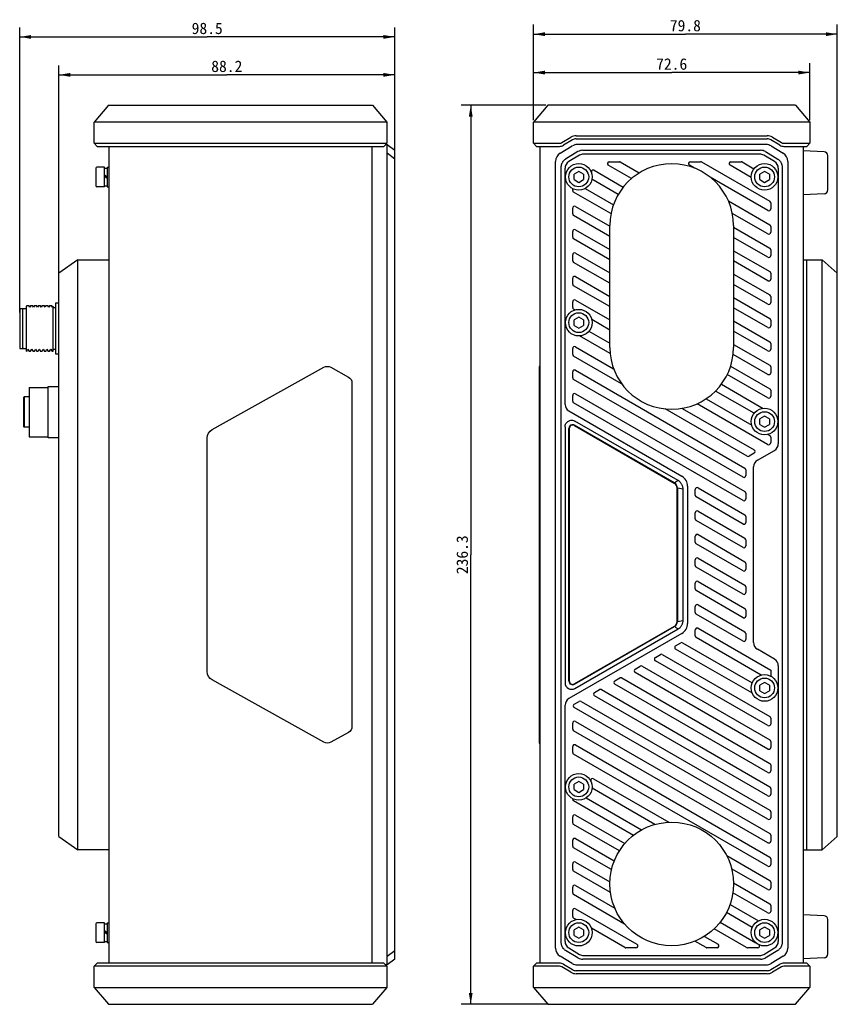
# Model space of a CAD drawing. Header units: millimetres. Extents: x 54 to 536, y 82 to 375.
# Tile 1 of 3: x 54 to 268, y 116 to 375. Entities that reach past the tile are written whole.
import ezdxf
from ezdxf.enums import TextEntityAlignment as Align

# ---------------------------------------------------------------- set-up
doc = ezdxf.new("R2010")
doc.units = ezdxf.units.MM
doc.header["$LTSCALE"] = 32.67
doc.layers.get('0').update_dxf_attribs({"linetype": 'CONTINUOUS'})
for name, color, linetype in [('00_COMPONENTS_1', 7, 'CONTINUOUS'), ('00_COMPONENTS_3', 7, 'CONTINUOUS'), ('20_ALL_FEATURES', 7, 'CONTINUOUS'), ('51__DRAFT_DIMS', 7, 'CONTINUOUS')]:
    doc.layers.add(name, color=color, linetype=linetype)
doc.styles.get("Standard").update_dxf_attribs({"font": 'simfang.ttf'})
doc.dimstyles.new('DIMSTYLE_1', dxfattribs={"dimtxt": 3, "dimasz": 3, "dimexe": 2.5, "dimexo": 0.5, "dimgap": 0.75, "dimtad": 1, "dimdsep": 46, "dimtxsty": 'STANDARD', "dimblk": '_FILLED', "dimblk1": '_FILLED', "dimblk2": '_FILLED', "dimcen": 0.09, "dimclrt": 3, "dimazin": 2, "dimtp": 0.3, "dimtm": 0.3, "dimtfac": 1, "dimtofl": 0, "dimtmove": 0, "dimatfit": 3, "dimldrblk": '_FILLED', "dimfxl": 1, "dimtolj": 1, "dimarcsym": 0})
doc.dimstyles.new('DIMSTYLE_2', dxfattribs={"dimtxt": 3, "dimasz": 3, "dimexe": 2.5, "dimexo": 0.5, "dimgap": 0.75, "dimtad": 1, "dimdec": 1, "dimdsep": 46, "dimtxsty": 'STANDARD', "dimblk": '_FILLED', "dimblk1": '_FILLED', "dimblk2": '_FILLED', "dimcen": 0.09, "dimclrt": 3, "dimazin": 2, "dimtp": 0.5, "dimtm": 0.5, "dimtfac": 1, "dimtdec": 1, "dimtofl": 0, "dimtmove": 0, "dimatfit": 3, "dimldrblk": '_FILLED', "dimfxl": 1, "dimtolj": 1, "dimarcsym": 0})

# ---------------------------------------------------------------- blocks, each defined once
blk = doc.blocks.new('_FILLED')
at = {"color": 0, "linetype": 'ByBlock'}
blk.add_solid([(0, 0), (-1, 0.167), (-1, -0.167)], dxfattribs=at)
blk = doc.blocks.new('*D1')
at = {"layer": '51__DRAFT_DIMS', "color": 4}
for p, q in [((188.5, 348.1), (188.5, 363.13)), ((261.11, 348.1), (261.11, 363.13)), ((188.5, 360.63), (224.81, 360.63)), ((261.11, 360.63), (224.81, 360.63))]:
    blk.add_line(p, q, dxfattribs=at)
at = {"layer": '51__DRAFT_DIMS', "color": 4, "xscale": 3, "yscale": 3, "zscale": 3, "rotation": 180}
blk.add_blockref('_FILLED', (188.5, 360.63), dxfattribs=at)
at = {"layer": '51__DRAFT_DIMS', "color": 4, "xscale": 3, "yscale": 3, "zscale": 3}
blk.add_blockref('_FILLED', (261.11, 360.63), dxfattribs=at)
at = {"layer": '51__DRAFT_DIMS', "color": 3}
blk.add_text('72.6', height=3, dxfattribs=at).set_placement((224.81, 361.38), align=Align.CENTER)
blk = doc.blocks.new('*D2')
at = {"layer": '51__DRAFT_DIMS', "color": 4}
for p, q in [((188.5, 348.1), (188.5, 373.22)), ((268.31, 295.41), (268.31, 373.22)), ((188.5, 370.72), (228.41, 370.72)), ((268.31, 370.72), (228.41, 370.72))]:
    blk.add_line(p, q, dxfattribs=at)
at = {"layer": '51__DRAFT_DIMS', "color": 4, "xscale": 3, "yscale": 3, "zscale": 3, "rotation": 180}
blk.add_blockref('_FILLED', (188.5, 370.72), dxfattribs=at)
at = {"layer": '51__DRAFT_DIMS', "color": 4, "xscale": 3, "yscale": 3, "zscale": 3}
blk.add_blockref('_FILLED', (268.31, 370.72), dxfattribs=at)
at = {"layer": '51__DRAFT_DIMS', "color": 3}
blk.add_text('79.8', height=3, dxfattribs=at).set_placement((228.41, 371.47), align=Align.CENTER)
blk = doc.blocks.new('*D3')
at = {"layer": '51__DRAFT_DIMS', "color": 4}
for p, q in [((191.75, 352.04), (169.53, 352.04)), ((172.03, 352.04), (172.03, 233.91)), ((172.03, 115.77), (172.03, 233.91)), ((192.46, 115.77), (169.53, 115.77))]:
    blk.add_line(p, q, dxfattribs=at)
at = {"layer": '51__DRAFT_DIMS', "color": 4, "xscale": 3, "yscale": 3, "zscale": 3}
for p, rotation in [((172.03, 352.04), 90), ((172.03, 115.77), 270)]:
    blk.add_blockref('_FILLED', p, dxfattribs=dict(at, rotation=rotation))
at = {"layer": '51__DRAFT_DIMS', "color": 3}
blk.add_text('236.3', height=3, rotation=90, dxfattribs=at).set_placement((171.28, 233.91), align=Align.CENTER)
blk = doc.blocks.new('*D11')
at = {"layer": '51__DRAFT_DIMS', "color": 4}
for p, q in [((53.56, 297.62), (53.56, 372.5)), ((152.06, 336.35), (152.06, 372.5)), ((53.56, 370), (102.81, 370)), ((152.06, 370), (102.81, 370))]:
    blk.add_line(p, q, dxfattribs=at)
at = {"layer": '51__DRAFT_DIMS', "color": 4, "xscale": 3, "yscale": 3, "zscale": 3, "rotation": 180}
blk.add_blockref('_FILLED', (53.56, 370), dxfattribs=at)
at = {"layer": '51__DRAFT_DIMS', "color": 4, "xscale": 3, "yscale": 3, "zscale": 3}
blk.add_blockref('_FILLED', (152.06, 370), dxfattribs=at)
at = {"layer": '51__DRAFT_DIMS', "color": 3}
blk.add_text('98.5', height=3, dxfattribs=at).set_placement((102.81, 370.75), align=Align.CENTER)
blk = doc.blocks.new('*D13')
at = {"layer": '51__DRAFT_DIMS', "color": 4}
for p, q in [((63.86, 304.62), (63.86, 362.53)), ((152.06, 336.35), (152.06, 362.53)), ((63.86, 360.03), (107.96, 360.03)), ((152.06, 360.03), (107.96, 360.03))]:
    blk.add_line(p, q, dxfattribs=at)
at = {"layer": '51__DRAFT_DIMS', "color": 4, "xscale": 3, "yscale": 3, "zscale": 3, "rotation": 180}
blk.add_blockref('_FILLED', (63.86, 360.03), dxfattribs=at)
at = {"layer": '51__DRAFT_DIMS', "color": 4, "xscale": 3, "yscale": 3, "zscale": 3}
blk.add_blockref('_FILLED', (152.06, 360.03), dxfattribs=at)
at = {"layer": '51__DRAFT_DIMS', "color": 3}
blk.add_text('88.2', height=3, dxfattribs=at).set_placement((107.96, 360.78), align=Align.CENTER)

msp = doc.modelspace()

# ---------------------------------------------------------------- linework, layer by layer
at = {"layer": '00_COMPONENTS_1', "color": 7}
for p, q in [((68.864, 311.409), (63.864, 307.909)), ((68.864, 156.409), (68.864, 311.409)), ((68.864, 311.409), (77.064, 311.409)), ((259.308, 311.409), (264.308, 311.409)), ((260.308, 156.409), (260.308, 311.409)), ((264.308, 156.409), (264.308, 311.409)), ((268.308, 307.909), (264.308, 311.409)), ((63.864, 159.909), (63.864, 307.909)), ((77.064, 160.195), (77.064, 307.622)), ((268.308, 159.909), (268.308, 307.909)), ((63.864, 159.909), (68.864, 156.409)), ((264.308, 156.409), (268.308, 159.909)), ((77.064, 156.409), (68.864, 156.409)), ((259.308, 156.409), (264.308, 156.409))]:
    msp.add_line(p, q, dxfattribs=at)
at = {"layer": '00_COMPONENTS_3', "color": 7}
for p, q in [((76.897, 352.045), (73.151, 347.599)), ((76.897, 352.045), (146.23, 352.045)), ((146.23, 352.045), (149.976, 347.599)), ((192.251, 352.045), (188.504, 347.599)), ((257.361, 352.045), (192.251, 352.045)), ((257.361, 352.045), (261.108, 347.599)), ((73.151, 342.041), (73.151, 347.599)), ((149.976, 347.599), (73.151, 347.599)), ((149.976, 347.599), (149.976, 342.041)), ((188.504, 342.041), (188.504, 347.599)), ((261.108, 347.599), (188.504, 347.599)), ((261.108, 347.599), (261.108, 342.041)), ((73.951, 341.241), (73.151, 342.041)), ((73.151, 342.041), (149.976, 342.041)), ((149.976, 342.041), (149.176, 341.241)), ((189.304, 341.241), (188.504, 342.041)), ((188.504, 342.041), (195.363, 342.041)), ((195.98, 342.212), (198.316, 343.614)), ((198.727, 342.928), (196.392, 341.526)), ((199.756, 344.013), (249.86, 344.013)), ((199.756, 343.213), (249.86, 343.213)), ((253.225, 341.526), (250.889, 342.928)), ((251.301, 343.614), (253.636, 342.212)), ((254.254, 342.041), (261.108, 342.041)), ((261.108, 342.041), (260.308, 341.241)), ((73.951, 341.241), (149.176, 341.241)), ((189.304, 341.241), (195.363, 341.241)), ((254.254, 341.241), (260.308, 341.241)), ((73.151, 125.776), (73.951, 126.576)), ((149.976, 125.776), (73.151, 125.776)), ((73.151, 120.218), (73.151, 125.776)), ((149.176, 126.576), (73.951, 126.576)), ((149.176, 126.576), (149.976, 125.776)), ((149.976, 125.776), (149.976, 120.218)), ((188.509, 125.776), (189.309, 126.576)), ((195.363, 125.776), (188.509, 125.776)), ((188.509, 120.218), (188.509, 125.776)), ((195.363, 126.576), (189.309, 126.576)), ((198.316, 124.204), (195.98, 125.605)), ((196.392, 126.291), (198.727, 124.89)), ((249.86, 124.605), (199.756, 124.605)), ((250.889, 124.89), (253.225, 126.291)), ((253.636, 125.605), (251.301, 124.204)), ((260.312, 126.576), (254.254, 126.576)), ((261.112, 125.776), (254.254, 125.776)), ((260.312, 126.576), (261.112, 125.776)), ((261.112, 125.776), (261.112, 120.218)), ((249.86, 123.805), (199.756, 123.805)), ((73.151, 120.218), (149.976, 120.218)), ((73.151, 120.218), (76.897, 115.772)), ((149.976, 120.218), (146.23, 115.772)), ((188.509, 120.218), (261.112, 120.218)), ((188.509, 120.218), (192.255, 115.772)), ((257.365, 115.772), (261.112, 120.218)), ((76.897, 115.772), (146.23, 115.772)), ((192.255, 115.772), (257.365, 115.772))]:
    msp.add_line(p, q, dxfattribs=at)
for centre, radius, start, end in [((195.363, 343.241), 1.2, 270, 300.96372), ((199.756, 341.213), 2.8, 90, 120.96373), ((199.756, 341.213), 2, 90, 120.96373), ((249.86, 341.213), 2.8, 59.03628, 90), ((249.86, 341.213), 2, 59.03627, 90), ((254.254, 343.241), 1.2, 239.03628, 270), ((195.363, 343.241), 2, 270, 300.96373), ((254.254, 343.241), 2, 239.03627, 270), ((195.363, 124.576), 2, 59.03627, 90), ((195.363, 124.576), 1.2, 59.03628, 90), ((199.756, 126.605), 2.8, 239.03628, 270), ((199.756, 126.605), 2, 239.03627, 270), ((249.86, 126.605), 2, 270, 300.96373), ((249.86, 126.605), 2.8, 270, 300.96373), ((254.254, 124.576), 2, 90, 120.96373), ((254.254, 124.576), 1.2, 90, 120.96372)]:
    msp.add_arc(centre, radius, start, end, dxfattribs=at)
at = {"layer": '20_ALL_FEATURES', "color": 7}
for p, q in [((149.644, 341.709), (150.064, 341.709)), ((150.064, 126.109), (150.064, 341.709)), ((150.064, 341.709), (152.064, 340.209)), ((249.616, 341.709), (200.001, 341.709)), ((77.064, 126.576), (77.064, 341.241)), ((146.064, 341.241), (146.064, 126.576)), ((152.064, 337.874), (150.064, 339.437)), ((152.064, 127.609), (152.064, 340.209)), ((190.308, 126.576), (190.308, 341.241)), ((195.522, 339.437), (198.714, 341.352)), ((200.199, 339.852), (196.901, 337.874)), ((201.485, 340.209), (248.131, 340.209)), ((247.993, 339.209), (201.624, 339.209)), ((249.417, 339.852), (252.715, 337.874)), ((250.902, 341.352), (254.094, 339.437)), ((259.308, 341.241), (259.308, 126.576)), ((264.86, 339.798), (259.308, 340.089)), ((194.308, 130.524), (194.308, 337.293)), ((200.595, 338.924), (197.779, 337.234)), ((208.408, 337.209), (211.067, 337.209)), ((211.317, 337.142), (216.31, 334.259)), ((229.726, 337.209), (232.386, 337.209)), ((232.636, 337.142), (250.558, 326.794)), ((240.386, 337.209), (243.045, 337.209)), ((243.295, 337.142), (246.427, 335.333)), ((251.837, 337.234), (249.022, 338.924)), ((255.308, 337.293), (255.308, 130.524)), ((265.808, 329.778), (265.808, 338.799)), ((73.564, 335.509), (73.564, 330.909)), ((75.814, 335.809), (73.864, 335.809)), ((75.814, 330.609), (75.814, 335.809)), ((75.814, 335.509), (76.564, 335.509)), ((76.564, 335.809), (76.564, 330.609)), ((76.564, 335.809), (77.064, 335.809)), ((195.808, 131.97), (195.808, 335.847)), ((196.808, 273.427), (196.808, 335.519)), ((200.408, 334.652), (199.158, 333.93)), ((199.158, 332.487), (199.158, 333.93)), ((201.658, 333.93), (200.408, 334.652)), ((201.658, 333.93), (201.658, 332.487)), ((203.706, 334.516), (203.706, 334.382)), ((204.456, 334.949), (212.1, 330.536)), ((214.248, 332.76), (208.158, 336.276)), ((230.788, 335.518), (229.476, 336.276)), ((245.711, 333.056), (240.136, 336.276)), ((249.208, 334.652), (247.958, 333.93)), ((247.958, 332.487), (247.958, 333.93)), ((250.458, 333.93), (249.208, 334.652)), ((250.458, 333.93), (250.458, 332.487)), ((252.808, 335.519), (252.808, 263.063)), ((253.808, 335.847), (253.808, 131.97)), ((76.564, 333.13), (75.814, 333.652)), ((76.564, 332.765), (75.814, 333.287)), ((199.158, 332.487), (200.408, 331.765)), ((200.408, 331.765), (201.658, 332.487)), ((210.779, 328.609), (203.856, 332.605)), ((250.058, 324.393), (234.904, 333.142)), ((247.958, 332.487), (249.208, 331.765)), ((249.208, 331.765), (250.458, 332.487)), ((75.814, 330.609), (73.864, 330.609)), ((75.814, 330.909), (76.564, 330.909)), ((76.564, 330.609), (77.064, 330.609)), ((198.808, 329.654), (198.808, 330.096)), ((208.866, 323.559), (199.058, 329.221)), ((202.109, 330.15), (209.507, 325.879)), ((264.86, 328.78), (259.308, 328.489)), ((239.702, 326.908), (250.558, 320.64)), ((250.808, 326.361), (250.808, 324.826)), ((198.808, 323.5), (198.808, 325.035)), ((199.558, 325.468), (208.558, 320.272)), ((250.058, 318.239), (240.738, 323.62)), ((208.558, 317.582), (199.058, 323.067)), ((198.808, 317.346), (198.808, 318.881)), ((199.558, 319.314), (208.558, 314.118)), ((208.558, 288.409), (208.558, 320.409)), ((241.058, 320.409), (241.058, 288.409)), ((241.058, 319.971), (250.558, 314.486)), ((250.808, 320.207), (250.808, 318.672)), ((208.558, 311.428), (199.058, 316.913)), ((250.058, 312.085), (241.058, 317.281)), ((199.558, 313.16), (208.558, 307.964)), ((241.058, 313.817), (250.558, 308.332)), ((250.808, 314.053), (250.808, 312.518)), ((198.808, 311.192), (198.808, 312.727)), ((208.558, 305.274), (199.058, 310.759)), ((250.058, 305.931), (241.058, 311.127)), ((198.808, 305.038), (198.808, 306.573)), ((199.558, 307.006), (208.558, 301.81)), ((241.058, 307.663), (250.558, 302.178)), ((250.808, 307.899), (250.808, 306.364)), ((208.558, 299.12), (199.058, 304.605)), ((250.058, 299.776), (241.058, 304.973)), ((63.064, 286.659), (63.064, 300.159)), ((63.064, 300.159), (63.864, 300.159)), ((198.808, 298.884), (198.808, 300.419)), ((199.558, 300.852), (208.558, 295.656)), ((241.058, 301.508), (250.558, 296.024)), ((250.808, 301.745), (250.808, 300.209)), ((53.564, 298.659), (53.564, 288.159)), ((53.564, 298.659), (54.364, 298.659)), ((54.364, 298.559), (54.464, 298.659)), ((54.364, 288.159), (54.364, 298.659)), ((54.464, 298.659), (55.364, 298.659)), ((55.462, 299.403), (55.364, 299.233)), ((55.364, 287.409), (55.364, 299.233)), ((55.469, 299.409), (55.948, 299.409)), ((56.217, 298.951), (55.956, 299.402)), ((56.462, 299.403), (56.209, 298.964)), ((56.469, 299.409), (56.948, 299.409)), ((57.217, 298.951), (56.956, 299.402)), ((57.462, 299.403), (57.209, 298.964)), ((57.469, 299.409), (57.948, 299.409)), ((58.217, 298.951), (57.956, 299.402)), ((58.462, 299.403), (58.209, 298.964)), ((58.469, 299.409), (58.948, 299.409)), ((59.217, 298.95), (58.956, 299.402)), ((59.462, 299.403), (59.209, 298.964)), ((59.469, 299.409), (59.948, 299.409)), ((60.217, 298.951), (59.956, 299.402)), ((60.462, 299.403), (60.209, 298.964)), ((60.469, 299.409), (60.948, 299.409)), ((61.217, 298.951), (60.956, 299.402)), ((61.462, 299.403), (61.209, 298.964)), ((61.469, 299.409), (61.948, 299.409)), ((62.217, 298.95), (61.956, 299.402)), ((62.364, 299.233), (62.209, 298.964)), ((62.364, 287.409), (62.364, 299.233)), ((62.364, 298.909), (63.064, 298.909)), ((199.392, 298.258), (199.058, 298.451)), ((250.058, 293.622), (241.058, 298.818)), ((200.408, 296.352), (199.158, 295.63)), ((199.158, 294.187), (199.158, 295.63)), ((201.658, 295.63), (200.408, 296.352)), ((201.658, 295.63), (201.658, 294.187)), ((208.558, 292.966), (203.817, 295.703)), ((241.058, 295.354), (250.558, 289.87)), ((250.808, 295.591), (250.808, 294.055)), ((199.158, 294.187), (200.408, 293.465)), ((200.408, 293.465), (201.658, 294.187)), ((203.089, 292.659), (208.558, 289.502)), ((250.058, 287.468), (241.058, 292.664)), ((208.642, 286.764), (200.588, 291.413)), ((53.564, 288.159), (54.364, 288.159)), ((54.364, 288.259), (54.464, 288.159)), ((54.464, 288.159), (55.364, 288.159)), ((55.364, 287.409), (55.42, 287.409)), ((55.427, 287.448), (55.709, 287.935)), ((55.701, 287.948), (55.974, 287.476)), ((55.998, 287.409), (56.42, 287.409)), ((56.427, 287.448), (56.709, 287.935)), ((56.701, 287.948), (56.974, 287.475)), ((56.998, 287.409), (57.42, 287.409)), ((57.427, 287.448), (57.709, 287.934)), ((57.701, 287.948), (57.974, 287.475)), ((57.998, 287.409), (58.42, 287.409)), ((58.428, 287.449), (58.709, 287.934)), ((58.441, 287.457), (58.444, 287.477)), ((58.701, 287.948), (58.974, 287.475)), ((58.998, 287.409), (59.42, 287.409)), ((59.427, 287.448), (59.709, 287.935)), ((59.701, 287.948), (59.974, 287.475)), ((59.998, 287.409), (60.42, 287.409)), ((60.427, 287.448), (60.709, 287.935)), ((60.701, 287.948), (60.974, 287.475)), ((60.998, 287.409), (61.42, 287.409)), ((61.427, 287.448), (61.709, 287.935)), ((61.701, 287.948), (61.974, 287.476)), ((61.998, 287.409), (62.364, 287.409)), ((62.364, 287.909), (63.064, 287.909)), ((198.808, 286.576), (198.808, 288.111)), ((199.558, 288.544), (209.57, 282.763)), ((241.058, 289.2), (250.558, 283.715)), ((250.808, 289.437), (250.808, 287.901)), ((63.864, 286.659), (63.064, 286.659)), ((211.651, 278.872), (199.058, 286.143)), ((250.058, 281.314), (240.954, 286.57)), ((104.097, 266.814), (133.431, 283.168)), ((135.297, 283.168), (139.907, 280.598)), ((190.008, 283.408), (190.008, 184.409)), ((190.308, 283.408), (190.008, 283.408)), ((199.558, 282.39), (244.058, 256.698)), ((240.295, 283.487), (250.558, 277.561)), ((250.808, 283.282), (250.808, 281.747)), ((198.808, 280.421), (198.808, 281.957)), ((243.558, 254.296), (199.058, 279.988)), ((250.058, 275.16), (239.421, 281.301)), ((56.064, 277.909), (56.064, 264.909)), ((56.064, 277.909), (61.064, 277.909)), ((61.064, 278.159), (63.864, 278.159)), ((61.064, 264.659), (61.064, 278.158)), ((140.839, 279.037), (140.838, 188.779)), ((246.464, 271.081), (236.319, 276.938)), ((237.865, 278.735), (248.855, 272.391)), ((250.808, 277.128), (250.808, 275.593)), ((54.564, 275.209), (54.764, 275.409)), ((54.564, 275.209), (54.564, 267.609)), ((54.764, 275.409), (54.764, 267.409)), ((56.064, 275.409), (54.764, 275.409)), ((198.808, 274.267), (198.808, 275.803)), ((199.558, 276.236), (244.058, 250.544)), ((233.844, 274.903), (245.833, 267.981)), ((197.808, 271.695), (227.488, 254.56)), ((243.558, 248.142), (199.058, 273.834)), ((244.643, 259.824), (223.128, 272.246)), ((227.538, 272.39), (246.473, 261.458)), ((249.973, 262.901), (231.467, 273.586)), ((249.208, 270.352), (247.958, 269.63)), ((247.958, 268.187), (247.958, 269.63)), ((250.458, 269.63), (249.208, 270.352)), ((250.458, 269.63), (250.458, 268.187)), ((54.564, 267.609), (54.764, 267.409)), ((56.064, 267.409), (54.764, 267.409)), ((196.808, 267.541), (196.808, 200.277)), ((197.808, 200.741), (197.808, 267.077)), ((197.908, 267.077), (197.908, 200.741)), ((199.258, 267.856), (225.458, 252.729)), ((225.558, 252.787), (199.308, 267.943)), ((226.486, 253.406), (199.406, 269.041)), ((247.958, 268.187), (249.208, 267.465)), ((249.208, 267.465), (250.458, 268.187)), ((56.064, 264.909), (61.064, 264.909)), ((63.864, 264.659), (61.064, 264.659)), ((102.838, 203.209), (102.839, 264.608)), ((250.092, 265.522), (250.558, 265.253)), ((250.808, 264.82), (250.808, 263.384)), ((250.558, 262.951), (250.473, 262.901)), ((246.473, 260.592), (245.143, 259.824)), ((247.308, 258.733), (251.808, 261.331)), ((244.308, 256.265), (244.308, 254.729)), ((246.308, 210.816), (246.308, 257.001)), ((226.486, 253.406), (225.742, 252.91)), ((226.208, 216.387), (226.208, 251.43)), ((226.308, 251.488), (226.308, 216.329)), ((226.308, 251.488), (227.808, 251.272)), ((227.808, 216.545), (227.808, 251.272)), ((228.988, 251.962), (228.988, 215.856)), ((230.988, 249.534), (230.988, 251.069)), ((231.738, 251.502), (244.058, 244.389)), ((243.558, 241.988), (231.238, 249.101)), ((244.308, 250.111), (244.308, 248.575)), ((230.988, 243.38), (230.988, 244.915)), ((231.738, 245.348), (244.058, 238.235)), ((244.308, 243.956), (244.308, 242.421)), ((243.558, 235.834), (231.238, 242.947)), ((230.988, 237.226), (230.988, 238.761)), ((231.738, 239.194), (244.058, 232.081)), ((243.558, 229.68), (231.238, 236.793)), ((244.308, 237.802), (244.308, 236.267)), ((231.738, 233.04), (244.058, 225.927)), ((230.988, 231.072), (230.988, 232.607)), ((243.558, 223.526), (231.238, 230.639)), ((244.308, 231.648), (244.308, 230.113)), ((230.988, 224.918), (230.988, 226.453)), ((231.738, 226.886), (244.058, 219.773)), ((244.308, 225.494), (244.308, 223.959)), ((243.558, 217.372), (231.238, 224.485)), ((230.988, 218.764), (230.988, 220.299)), ((231.738, 220.732), (244.058, 213.619)), ((243.558, 211.218), (231.238, 218.331)), ((244.308, 219.34), (244.308, 217.805)), ((225.458, 215.088), (199.258, 199.961)), ((199.308, 199.875), (225.558, 215.03)), ((225.742, 214.907), (226.486, 214.411)), ((227.808, 216.545), (226.308, 216.329)), ((227.488, 213.258), (197.808, 196.122)), ((199.406, 198.777), (226.486, 214.411)), ((230.988, 212.61), (230.988, 214.145)), ((231.738, 214.578), (250.808, 203.568)), ((244.308, 213.186), (244.308, 211.651)), ((225.847, 210.001), (227.177, 210.769)), ((227.677, 210.769), (245.96, 200.213)), ((248.344, 202.3), (231.238, 212.177)), ((220.518, 206.924), (221.847, 207.691)), ((222.347, 207.691), (250.558, 191.404)), ((246.006, 197.496), (225.847, 209.135)), ((251.808, 206.486), (247.308, 209.084)), ((215.188, 203.847), (216.518, 204.614)), ((217.018, 204.614), (250.558, 185.25)), ((250.058, 189.003), (220.518, 206.058)), ((252.808, 204.754), (252.808, 132.298)), ((250.058, 182.848), (215.188, 202.981)), ((250.808, 203.568), (250.808, 202.022)), ((133.43, 184.651), (104.097, 201.004)), ((209.858, 200.77), (211.188, 201.537)), ((250.058, 176.694), (209.858, 199.904)), ((211.688, 201.537), (250.558, 179.096)), ((249.208, 200.352), (247.958, 199.63)), ((247.958, 198.187), (247.958, 199.63)), ((250.458, 199.63), (249.208, 200.352)), ((250.458, 199.63), (250.458, 198.187)), ((204.529, 197.693), (205.858, 198.46)), ((250.058, 170.54), (204.529, 196.827)), ((206.358, 198.46), (250.558, 172.942)), ((247.958, 198.187), (249.208, 197.465)), ((249.208, 197.465), (250.458, 198.187)), ((196.808, 132.298), (196.808, 194.39)), ((199.199, 194.616), (200.529, 195.383)), ((201.029, 195.383), (250.558, 166.787)), ((250.058, 164.386), (199.199, 193.75)), ((198.808, 188.11), (198.808, 189.645)), ((199.558, 190.078), (250.558, 160.633)), ((250.808, 190.971), (250.808, 189.436)), ((139.906, 187.221), (135.296, 184.651)), ((250.058, 158.232), (199.058, 187.677)), ((190.008, 184.409), (190.308, 184.409)), ((199.558, 183.924), (250.558, 154.479)), ((250.808, 184.817), (250.808, 183.281)), ((198.808, 181.956), (198.808, 183.491)), ((250.058, 152.078), (199.058, 181.523)), ((250.808, 178.663), (250.808, 177.127)), ((200.408, 174.352), (199.158, 173.63)), ((199.158, 172.187), (199.158, 173.63)), ((201.658, 173.63), (200.408, 174.352)), ((201.658, 173.63), (201.658, 172.187)), ((203.54, 174.605), (203.54, 174.471)), ((204.29, 175.038), (224.032, 163.64)), ((199.158, 172.187), (200.408, 171.465)), ((200.408, 171.465), (201.658, 172.187)), ((220.397, 163.049), (203.892, 172.578)), ((250.808, 172.509), (250.808, 170.973)), ((198.808, 169.648), (198.808, 169.796)), ((214.738, 160.162), (199.058, 169.215)), ((202.356, 170.001), (216.899, 161.604)), ((250.808, 166.354), (250.808, 164.819)), ((198.808, 163.494), (198.808, 165.029)), ((211.087, 156.115), (199.058, 163.061)), ((199.558, 165.462), (212.483, 157.999)), ((198.808, 157.339), (198.808, 158.875)), ((199.558, 159.308), (209.719, 153.441)), ((250.808, 160.2), (250.808, 158.665)), ((208.999, 151.167), (199.058, 156.906)), ((198.808, 151.185), (198.808, 152.721)), ((199.558, 153.154), (208.567, 147.952)), ((239.253, 154.852), (250.558, 148.325)), ((250.808, 154.046), (250.808, 152.511)), ((208.712, 145.179), (199.058, 150.752)), ((250.058, 145.924), (240.558, 151.409)), ((241.056, 147.657), (250.558, 142.171)), ((250.808, 147.892), (250.808, 146.357)), ((198.808, 145.031), (198.808, 146.567)), ((199.558, 147), (209.851, 141.057)), ((250.058, 139.77), (240.888, 145.064)), ((212.434, 136.876), (199.058, 144.598)), ((198.808, 138.877), (198.808, 140.412)), ((199.558, 140.845), (215.673, 131.542)), ((245.983, 135.968), (239.209, 139.88)), ((240.142, 142.031), (247.607, 137.721)), ((250.808, 141.738), (250.808, 140.203)), ((75.814, 137.209), (73.864, 137.209)), ((75.814, 132.009), (75.814, 137.209)), ((76.564, 137.209), (77.064, 137.209)), ((76.564, 137.209), (76.564, 132.009)), ((199.748, 138.046), (199.058, 138.444)), ((237.577, 137.358), (246.909, 131.97)), ((264.86, 139.038), (259.308, 139.329)), ((265.808, 129.018), (265.808, 138.039)), ((73.564, 136.909), (73.564, 132.309)), ((75.814, 136.909), (76.564, 136.909)), ((76.564, 134.53), (75.814, 135.052)), ((76.564, 134.165), (75.814, 134.687)), ((200.408, 136.052), (199.158, 135.33)), ((199.158, 133.887), (199.158, 135.33)), ((201.658, 135.33), (200.408, 136.052)), ((201.658, 135.33), (201.658, 133.887)), ((212.513, 130.676), (203.715, 135.756)), ((244.491, 130.676), (235.968, 135.597)), ((249.208, 136.052), (247.958, 135.33)), ((247.958, 133.887), (247.958, 135.33)), ((250.458, 135.33), (249.208, 136.052)), ((250.458, 135.33), (250.458, 133.887)), ((75.814, 132.009), (73.864, 132.009)), ((75.814, 132.309), (76.564, 132.309)), ((76.564, 132.009), (77.064, 132.009)), ((199.158, 133.887), (200.408, 133.165)), ((200.408, 133.165), (201.658, 133.887)), ((233.832, 130.676), (230.925, 132.354)), ((233.399, 133.615), (236.991, 131.542)), ((247.958, 133.887), (249.208, 133.165)), ((249.208, 133.165), (250.458, 133.887)), ((150.064, 128.38), (152.064, 129.944)), ((200.199, 127.965), (196.901, 129.944)), ((197.779, 130.583), (200.595, 128.894)), ((215.423, 130.609), (212.763, 130.609)), ((236.741, 130.609), (234.082, 130.609)), ((247.4, 130.609), (244.741, 130.609)), ((249.022, 128.894), (251.837, 130.583)), ((252.715, 129.944), (249.37, 127.937)), ((152.064, 127.609), (150.064, 126.109)), ((198.714, 126.465), (195.522, 128.38)), ((248.131, 127.609), (201.485, 127.609)), ((201.624, 128.609), (247.993, 128.609)), ((254.094, 128.38), (250.902, 126.465)), ((264.86, 128.02), (259.308, 127.729)), ((150.064, 126.109), (149.644, 126.109)), ((200.001, 126.109), (249.616, 126.109))]:
    msp.add_line(p, q, dxfattribs=at)
for centre, radius in [((200.408, 333.209), 3.5), ((249.208, 333.209), 3.5), ((200.408, 333.209), 2.6), ((249.208, 333.209), 2.6), ((200.408, 294.909), 3.5), ((200.408, 294.909), 2.6), ((249.208, 268.909), 3.5), ((249.208, 268.909), 2.6), ((249.208, 198.909), 3.5), ((249.208, 198.909), 2.6), ((200.408, 172.909), 3.5), ((200.408, 172.909), 2.6), ((224.808, 147.409), 16.25), ((200.408, 134.609), 3.5), ((200.408, 134.609), 2.6), ((249.208, 134.609), 3.5), ((249.208, 134.609), 2.6)]:
    msp.add_circle(centre, radius, dxfattribs=at)
for centre, radius, start, end in [((200.001, 339.209), 2.5, 90, 120.96376), ((249.616, 339.209), 2.5, 59.03624, 90), ((196.808, 337.293), 2.5, 120.96376, 180), ((201.485, 337.709), 2.5, 90.00001, 120.96375), ((201.624, 337.209), 2, 90, 120.96376), ((247.993, 337.209), 2, 59.03624, 90), ((248.131, 337.709), 2.5, 59.03625, 89.99995), ((252.808, 337.293), 2.5, 0, 59.03624), ((264.808, 338.799), 1, 0, 87), ((198.808, 335.519), 2, 120.96376, 180), ((208.408, 336.709), 0.5, 90, 240), ((224.808, 320.409), 16.25, 0, 180), ((211.067, 336.709), 0.5, 60, 90), ((229.726, 336.709), 0.5, 90, 240), ((232.386, 336.709), 0.5, 60, 90), ((240.386, 336.709), 0.5, 90, 240), ((243.045, 336.709), 0.5, 60, 90), ((250.808, 335.519), 2, 0, 59.03624), ((73.864, 335.509), 0.3, 90, 180), ((204.206, 334.516), 0.5, 60, 180), ((73.864, 330.909), 0.3, 180, 270), ((199.308, 329.654), 0.5, 180, 240), ((264.808, 329.778), 1, 273, 360), ((250.308, 326.361), 0.5, 0, 60), ((199.308, 325.035), 0.5, 60, 180), ((199.308, 323.5), 0.5, 180, 240), ((250.308, 324.826), 0.5, 240, 360), ((199.308, 318.881), 0.5, 60, 180), ((250.308, 318.672), 0.5, 240, 360), ((250.308, 320.207), 0.5, 0, 60), ((199.308, 317.346), 0.5, 180, 240), ((199.308, 312.727), 0.5, 60, 180), ((250.308, 314.053), 0.5, 0, 60), ((199.308, 311.192), 0.5, 180, 240), ((250.308, 312.518), 0.5, 240, 360), ((250.308, 307.899), 0.5, 0, 60), ((199.308, 306.573), 0.5, 60, 180), ((250.308, 306.364), 0.5, 240, 360), ((199.308, 305.038), 0.5, 180, 240), ((199.308, 300.419), 0.5, 60, 180), ((250.308, 300.209), 0.5, 240, 360), ((250.308, 301.745), 0.5, 0, 60), ((57.948, 299.404), 0.0049, 90.07695, 101.56051), ((199.308, 298.884), 0.5, 180, 240), ((250.308, 295.591), 0.5, 0, 60), ((250.308, 294.055), 0.5, 240, 360), ((250.308, 289.437), 0.5, 0, 60), ((64.927, 288.544), 9.591, 184.36271, 184.50796), ((199.308, 288.111), 0.5, 60, 180), ((224.808, 288.409), 16.25, 180, 360), ((250.308, 287.901), 0.5, 240, 360), ((199.308, 286.576), 0.5, 180, 240), ((199.308, 281.957), 0.5, 60, 180), ((250.308, 283.282), 0.5, 0, 60), ((199.308, 280.421), 0.5, 180, 240), ((250.308, 281.747), 0.5, 240, 360), ((250.308, 277.128), 0.5, 0, 60), ((199.308, 275.803), 0.5, 60, 180), ((250.308, 275.593), 0.5, 240, 360), ((198.808, 273.427), 2, 180, 240), ((199.308, 274.267), 0.5, 180, 240), ((198.808, 267.077), 1, 60, 180), ((198.808, 267.077), 0.9, 60, 180), ((250.308, 264.82), 0.5, 0, 60), ((246.223, 261.025), 0.5, 300, 60), ((250.223, 263.334), 0.5, 240, 300), ((250.308, 263.384), 0.5, 300, 360), ((250.808, 263.063), 2, 300, 360), ((244.893, 260.257), 0.5, 240, 300), ((243.808, 256.265), 0.5, 0, 60), ((248.308, 257.001), 2, 120, 180), ((225.988, 251.962), 3, 0, 60), ((243.808, 254.729), 0.5, 240, 360), ((224.708, 251.43), 1.5, 0, 60), ((224.808, 251.488), 1.5, 0.00515, 59.99485), ((231.488, 251.069), 0.5, 60, 180), ((231.488, 249.534), 0.5, 180, 240), ((243.808, 248.575), 0.5, 240, 360), ((243.808, 250.111), 0.5, 0, 60), ((231.488, 244.915), 0.5, 60, 180), ((231.488, 243.38), 0.5, 180, 240), ((243.808, 243.956), 0.5, 0, 60), ((243.808, 242.421), 0.5, 240, 360), ((231.488, 238.761), 0.5, 60, 180), ((243.808, 237.802), 0.5, 0, 60), ((231.488, 237.226), 0.5, 180, 240), ((243.808, 236.267), 0.5, 240, 360), ((231.488, 232.607), 0.5, 60, 180), ((231.488, 231.072), 0.5, 180, 240), ((243.808, 231.648), 0.5, 0, 60), ((243.808, 230.113), 0.5, 240, 360), ((231.488, 226.453), 0.5, 60, 180), ((243.808, 225.494), 0.5, 0, 60), ((231.488, 224.918), 0.5, 180, 240), ((243.808, 223.959), 0.5, 240, 360), ((231.488, 220.299), 0.5, 60, 180), ((231.488, 218.764), 0.5, 180, 240), ((243.808, 217.805), 0.5, 240, 360), ((243.808, 219.34), 0.5, 0, 60), ((224.708, 216.387), 1.5, 300, 360), ((224.808, 216.329), 1.5, 300.00515, 359.99485), ((225.988, 215.856), 3, 300, 360), ((231.488, 214.145), 0.5, 60, 180), ((231.488, 212.61), 0.5, 180, 240), ((243.808, 213.186), 0.5, 0, 60), ((226.097, 209.568), 0.5, 120, 240), ((227.427, 210.336), 0.5, 60, 120), ((243.808, 211.651), 0.5, 240, 360), ((248.308, 210.816), 2, 180, 240), ((222.097, 207.258), 0.5, 60, 120), ((216.768, 204.181), 0.5, 60, 120), ((220.768, 206.491), 0.5, 120, 240), ((250.808, 204.754), 2, 0, 60), ((215.438, 203.414), 0.5, 120, 240), ((198.558, 200.307), 1.75, 181.00272, 298.99728), ((198.808, 200.741), 1, 180, 300), ((198.808, 200.741), 0.9, 180, 300), ((210.108, 200.337), 0.5, 120, 240), ((211.438, 201.104), 0.5, 60, 120), ((204.779, 197.26), 0.5, 120, 240), ((206.108, 198.027), 0.5, 60, 120), ((198.808, 194.39), 2, 120, 180), ((199.449, 194.183), 0.5, 120, 240), ((200.779, 194.95), 0.5, 60, 120), ((199.308, 189.645), 0.5, 60, 180), ((250.308, 189.436), 0.5, 240, 360), ((250.308, 190.971), 0.5, 0, 60), ((199.308, 188.11), 0.5, 180, 240), ((199.308, 183.491), 0.5, 60, 180), ((250.308, 184.817), 0.5, 0, 60), ((199.308, 181.956), 0.5, 180, 240), ((250.308, 183.281), 0.5, 240, 360), ((250.308, 178.663), 0.5, 0, 60), ((250.308, 177.127), 0.5, 240, 360), ((204.04, 174.605), 0.5, 60, 180), ((250.308, 170.973), 0.5, 240, 360), ((250.308, 172.509), 0.5, 0, 60), ((199.308, 169.648), 0.5, 180, 240), ((250.308, 166.354), 0.5, 0, 60), ((199.308, 165.029), 0.5, 60, 180), ((199.308, 163.494), 0.5, 180, 240), ((250.308, 164.819), 0.5, 240, 360), ((250.308, 160.2), 0.5, 0, 60), ((199.308, 158.875), 0.5, 60, 180), ((250.308, 158.665), 0.5, 240, 360), ((199.308, 157.339), 0.5, 180, 240), ((199.308, 152.721), 0.5, 60, 180), ((250.308, 154.046), 0.5, 0, 60), ((199.308, 151.185), 0.5, 180, 240), ((250.308, 152.511), 0.5, 240, 360), ((250.308, 147.892), 0.5, 0, 60), ((199.308, 146.567), 0.5, 60, 180), ((199.308, 145.031), 0.5, 180, 240), ((250.308, 146.357), 0.5, 240, 360), ((199.308, 140.412), 0.5, 60, 180), ((250.308, 140.203), 0.5, 240, 360), ((250.308, 141.738), 0.5, 0, 60), ((73.864, 136.909), 0.3, 90, 180), ((199.308, 138.877), 0.5, 180, 240), ((264.808, 138.039), 1, 0, 87), ((73.864, 132.309), 0.3, 180, 270), ((198.808, 132.298), 2, 180, 239.03624), ((250.808, 132.298), 2, 300.96376, 360), ((196.808, 130.524), 2.5, 180, 239.03624), ((212.763, 131.109), 0.5, 240, 270), ((215.423, 131.109), 0.5, 270, 60), ((234.082, 131.109), 0.5, 240, 270), ((236.741, 131.109), 0.5, 270, 60), ((244.741, 131.109), 0.5, 240, 270), ((247.4, 131.109), 0.5, 270, 35.94677), ((252.808, 130.524), 2.5, 300.96376, 360), ((201.485, 130.109), 2.5, 239.03625, 269.99999), ((201.624, 130.609), 2, 239.03624, 270), ((247.993, 130.609), 2, 270, 300.96376), ((248.13, 130.114), 2.505, 270.02211, 299.65937), ((264.808, 129.018), 1, 273, 360), ((200.001, 128.609), 2.5, 239.03624, 270), ((249.616, 128.609), 2.5, 270, 300.96376)]:
    msp.add_arc(centre, radius, start, end, dxfattribs=at)
for points, knots in [([(195.808, 335.847), (195.808, 335.947), (195.822, 336.147), (195.88, 336.441), (195.971, 336.727), (196.096, 336.999), (196.254, 337.255), (196.444, 337.487), (196.663, 337.692), (196.821, 337.815), (196.901, 337.874)], [0, 0, 0, 0, 0.1249841, 0.2499821, 0.3749814, 0.4999766, 0.6249665, 0.7499535, 0.8749629, 1, 1, 1, 1]), ([(252.715, 337.874), (252.796, 337.815), (252.953, 337.692), (253.172, 337.487), (253.362, 337.255), (253.52, 336.999), (253.645, 336.727), (253.737, 336.441), (253.794, 336.147), (253.808, 335.947), (253.808, 335.847)], [0, 0, 0, 0, 0.1250366, 0.2500454, 0.3750322, 0.500022, 0.6250172, 0.7500167, 0.8750152, 1, 1, 1, 1]), ([(55.462, 299.403), (55.463, 299.404), (55.464, 299.406), (55.467, 299.409), (55.469, 299.409)], [0, 0, 0, 0, 0.3355166, 1, 1, 1, 1]), ([(55.956, 299.402), (55.955, 299.403), (55.953, 299.406), (55.95, 299.409), (55.948, 299.409)], [0, 0, 0, 0, 0.3362803, 1, 1, 1, 1]), ([(56.462, 299.403), (56.463, 299.404), (56.464, 299.406), (56.467, 299.409), (56.469, 299.409)], [0, 0, 0, 0, 0.335242, 1, 1, 1, 1]), ([(56.956, 299.402), (56.955, 299.403), (56.954, 299.406), (56.95, 299.409), (56.948, 299.409)], [0, 0, 0, 0, 0.3359829, 1, 1, 1, 1]), ([(57.462, 299.403), (57.463, 299.404), (57.464, 299.406), (57.467, 299.409), (57.469, 299.409)], [0, 0, 0, 0, 0.335862, 1, 1, 1, 1]), ([(57.956, 299.402), (57.955, 299.403), (57.954, 299.406), (57.95, 299.409), (57.948, 299.409)], [0, 0, 0, 0, 0.3352194, 1, 1, 1, 1]), ([(58.462, 299.403), (58.463, 299.404), (58.464, 299.406), (58.467, 299.409), (58.469, 299.409)], [0, 0, 0, 0, 0.3363682, 1, 1, 1, 1]), ([(58.956, 299.402), (58.955, 299.403), (58.953, 299.406), (58.95, 299.409), (58.948, 299.409)], [0, 0, 0, 0, 0.3362367, 1, 1, 1, 1]), ([(59.462, 299.403), (59.463, 299.404), (59.464, 299.406), (59.467, 299.409), (59.469, 299.409)], [0, 0, 0, 0, 0.3352437, 1, 1, 1, 1]), ([(59.956, 299.402), (59.955, 299.403), (59.954, 299.406), (59.95, 299.409), (59.948, 299.409)], [0, 0, 0, 0, 0.3353143, 1, 1, 1, 1]), ([(60.462, 299.403), (60.463, 299.404), (60.464, 299.406), (60.467, 299.409), (60.469, 299.409)], [0, 0, 0, 0, 0.3352275, 1, 1, 1, 1]), ([(60.956, 299.402), (60.955, 299.403), (60.953, 299.406), (60.95, 299.409), (60.948, 299.409)], [0, 0, 0, 0, 0.3357635, 1, 1, 1, 1]), ([(61.462, 299.403), (61.463, 299.404), (61.464, 299.406), (61.467, 299.409), (61.469, 299.409)], [0, 0, 0, 0, 0.3352695, 1, 1, 1, 1]), ([(61.956, 299.402), (61.955, 299.403), (61.953, 299.406), (61.95, 299.409), (61.948, 299.409)], [0, 0, 0, 0, 0.3365121, 1, 1, 1, 1]), ([(55.42, 287.409), (55.417, 287.409), (55.413, 287.415), (55.409, 287.423), (55.406, 287.434), (55.402, 287.447), (55.397, 287.471), (55.391, 287.509), (55.384, 287.563), (55.377, 287.628), (55.37, 287.705), (55.366, 287.761), (55.364, 287.79)], [0, 0, 0, 0, 0.0239139, 0.0453026, 0.0738699, 0.109832, 0.1532838, 0.2627714, 0.4023958, 0.5720079, 0.7713519, 1, 1, 1, 1]), ([(55.427, 287.448), (55.426, 287.446), (55.425, 287.443), (55.42, 287.441), (55.415, 287.444), (55.411, 287.45), (55.408, 287.459), (55.404, 287.472), (55.4, 287.488), (55.396, 287.508), (55.392, 287.531), (55.387, 287.569), (55.38, 287.625), (55.373, 287.703), (55.368, 287.759), (55.366, 287.79)], [0, 0, 0, 0, 0.0170868, 0.0283117, 0.0403411, 0.058995, 0.0861262, 0.1223138, 0.1677943, 0.2226742, 0.2870068, 0.3608188, 0.5367603, 0.7500284, 1, 1, 1, 1]), ([(55.439, 287.452), (55.438, 287.445), (55.435, 287.434), (55.431, 287.422), (55.428, 287.415), (55.425, 287.411), (55.422, 287.409), (55.42, 287.409)], [0, 0, 0, 0, 0.4000259, 0.6940671, 0.8027662, 0.8876136, 1, 1, 1, 1]), ([(55.444, 287.477), (55.444, 287.475), (55.442, 287.466), (55.441, 287.458), (55.439, 287.452)], [0, 0, 0, 0, 0.2706598, 1, 1, 1, 1]), ([(55.979, 287.453), (55.98, 287.446), (55.983, 287.435), (55.987, 287.422), (55.99, 287.415), (55.993, 287.411), (55.996, 287.409), (55.998, 287.409)], [0, 0, 0, 0, 0.4006324, 0.6949294, 0.8036268, 0.8883542, 1, 1, 1, 1]), ([(56.438, 287.447), (56.437, 287.442), (56.435, 287.432), (56.431, 287.421), (56.427, 287.414), (56.425, 287.411), (56.422, 287.409), (56.42, 287.409)], [0, 0, 0, 0, 0.3971483, 0.6898497, 0.7986159, 0.8841309, 1, 1, 1, 1]), ([(56.444, 287.476), (56.444, 287.474), (56.442, 287.464), (56.44, 287.454), (56.438, 287.447)], [0, 0, 0, 0, 0.2750074, 1, 1, 1, 1]), ([(56.979, 287.452), (56.98, 287.445), (56.983, 287.434), (56.987, 287.422), (56.99, 287.415), (56.993, 287.411), (56.996, 287.409), (56.998, 287.409)], [0, 0, 0, 0, 0.3999947, 0.6939906, 0.8026948, 0.8875623, 1, 1, 1, 1]), ([(57.438, 287.448), (57.437, 287.442), (57.435, 287.432), (57.431, 287.421), (57.427, 287.414), (57.425, 287.411), (57.422, 287.409), (57.42, 287.409)], [0, 0, 0, 0, 0.3973301, 0.6901151, 0.7988778, 0.8843517, 1, 1, 1, 1]), ([(57.444, 287.476), (57.444, 287.474), (57.442, 287.464), (57.44, 287.454), (57.438, 287.448)], [0, 0, 0, 0, 0.2746298, 1, 1, 1, 1]), ([(57.979, 287.451), (57.98, 287.445), (57.983, 287.434), (57.987, 287.422), (57.991, 287.415), (57.993, 287.411), (57.996, 287.409), (57.998, 287.409)], [0, 0, 0, 0, 0.3996028, 0.6934247, 0.8021399, 0.8870979, 1, 1, 1, 1]), ([(58.42, 287.409), (58.422, 287.409), (58.426, 287.411), (58.428, 287.416), (58.432, 287.424), (58.436, 287.438), (58.439, 287.45), (58.441, 287.457)], [0, 0, 0, 0, 0.1087491, 0.1929541, 0.3016193, 0.5970141, 1, 1, 1, 1]), ([(58.979, 287.451), (58.98, 287.445), (58.983, 287.434), (58.987, 287.422), (58.99, 287.415), (58.993, 287.411), (58.996, 287.409), (58.998, 287.409)], [0, 0, 0, 0, 0.3995136, 0.6933232, 0.8020365, 0.8870035, 1, 1, 1, 1]), ([(59.438, 287.447), (59.437, 287.441), (59.434, 287.431), (59.431, 287.421), (59.427, 287.414), (59.425, 287.411), (59.422, 287.409), (59.42, 287.409)], [0, 0, 0, 0, 0.3966346, 0.6891114, 0.7978945, 0.8835303, 1, 1, 1, 1]), ([(59.444, 287.476), (59.444, 287.473), (59.442, 287.464), (59.44, 287.454), (59.438, 287.447)], [0, 0, 0, 0, 0.2757586, 1, 1, 1, 1]), ([(59.979, 287.451), (59.98, 287.445), (59.983, 287.434), (59.987, 287.422), (59.99, 287.415), (59.993, 287.411), (59.996, 287.409), (59.998, 287.409)], [0, 0, 0, 0, 0.3997739, 0.6936689, 0.8023774, 0.8872947, 1, 1, 1, 1]), ([(60.438, 287.446), (60.437, 287.441), (60.434, 287.431), (60.431, 287.42), (60.427, 287.414), (60.425, 287.411), (60.422, 287.409), (60.42, 287.409)], [0, 0, 0, 0, 0.3964849, 0.688887, 0.7976694, 0.883337, 1, 1, 1, 1]), ([(60.444, 287.476), (60.444, 287.473), (60.442, 287.463), (60.44, 287.453), (60.438, 287.446)], [0, 0, 0, 0, 0.2760599, 1, 1, 1, 1]), ([(60.979, 287.449), (60.981, 287.443), (60.983, 287.433), (60.987, 287.421), (60.991, 287.415), (60.993, 287.411), (60.996, 287.409), (60.998, 287.409)], [0, 0, 0, 0, 0.3984098, 0.6916893, 0.8004302, 0.8856593, 1, 1, 1, 1]), ([(61.438, 287.448), (61.437, 287.442), (61.435, 287.432), (61.431, 287.421), (61.427, 287.414), (61.425, 287.411), (61.422, 287.409), (61.42, 287.409)], [0, 0, 0, 0, 0.3973692, 0.6901763, 0.7989407, 0.8844073, 1, 1, 1, 1]), ([(61.444, 287.477), (61.444, 287.474), (61.442, 287.464), (61.44, 287.455), (61.438, 287.448)], [0, 0, 0, 0, 0.2748491, 1, 1, 1, 1]), ([(61.979, 287.451), (61.98, 287.445), (61.983, 287.434), (61.987, 287.422), (61.99, 287.415), (61.993, 287.411), (61.996, 287.409), (61.998, 287.409)], [0, 0, 0, 0, 0.3998268, 0.693746, 0.8024535, 0.8873588, 1, 1, 1, 1]), ([(196.808, 267.541), (196.811, 267.69), (196.855, 267.991), (197.033, 268.408), (197.313, 268.766), (197.673, 269.043), (198.093, 269.217), (198.542, 269.28), (198.993, 269.225), (199.275, 269.113), (199.406, 269.041)], [0, 0, 0, 0, 0.1250004, 0.2500001, 0.375, 0.5, 0.625, 0.7499999, 0.8749995, 1, 1, 1, 1]), ([(227.808, 251.272), (227.797, 251.38), (227.767, 251.596), (227.69, 251.913), (227.575, 252.22), (227.421, 252.508), (227.229, 252.773), (226.93, 253.09), (226.669, 253.289), (226.486, 253.406)], [0, 0, 0, 0, 0.1250632, 0.2501046, 0.375125, 0.5001346, 0.6251492, 0.7501776, 1, 1, 1, 1]), ([(226.486, 214.411), (226.669, 214.528), (226.93, 214.727), (227.229, 215.045), (227.421, 215.309), (227.575, 215.598), (227.69, 215.904), (227.767, 216.222), (227.797, 216.437), (227.808, 216.545)], [0, 0, 0, 0, 0.2498247, 0.3748551, 0.4998712, 0.6248807, 0.7498997, 0.8749391, 1, 1, 1, 1]), ([(196.901, 129.944), (196.821, 130.002), (196.663, 130.125), (196.444, 130.33), (196.254, 130.563), (196.096, 130.818), (195.971, 131.091), (195.88, 131.376), (195.822, 131.671), (195.808, 131.87), (195.808, 131.97)], [0, 0, 0, 0, 0.1250366, 0.2500454, 0.3750322, 0.500022, 0.6250172, 0.7500167, 0.8750152, 1, 1, 1, 1]), ([(253.808, 131.97), (253.808, 131.87), (253.794, 131.671), (253.737, 131.376), (253.645, 131.091), (253.52, 130.818), (253.362, 130.563), (253.172, 130.33), (252.953, 130.125), (252.796, 130.002), (252.715, 129.944)], [0, 0, 0, 0, 0.1249841, 0.2499821, 0.3749814, 0.4999766, 0.6249665, 0.7499535, 0.8749629, 1, 1, 1, 1])]:
    msp.add_open_spline(points, degree=3, knots=knots, dxfattribs=at)
for points in [[(133.431, 283.168), (134.007, 283.488), (134.718, 283.488), (135.297, 283.168)], [(139.907, 280.598), (140.483, 280.275), (140.839, 279.68), (140.839, 279.037)], [(102.839, 264.608), (102.839, 265.533), (103.323, 266.382), (104.097, 266.814)], [(104.097, 201.004), (103.323, 201.435), (102.838, 202.284), (102.838, 203.209)], [(140.838, 188.779), (140.838, 188.136), (140.483, 187.541), (139.906, 187.221)], [(135.296, 184.651), (134.717, 184.328), (134.006, 184.328), (133.43, 184.651)]]:
    msp.add_open_spline(points, degree=3, dxfattribs=at)

# ---------------------------------------------------------------- dimensions: what is measured, and where the dimension line sits
at = {"layer": '51__DRAFT_DIMS', "color": 4}
for base, p1, p2, angle, dimstyle, picture, middle in [((53.564, 369.998), (152.064, 335.847), (53.564, 297.121), 180, 'DIMSTYLE_1', '*D11', (102.735, 369.998)), ((63.864, 360.03), (152.064, 335.847), (63.864, 304.122), 180, 'DIMSTYLE_1', '*D13', (107.885, 360.03)), ((172.028, 352.045), (192.957, 115.772), (192.251, 352.045), 90, 'DIMSTYLE_2', '*D3', (172.028, 233.844))]:
    dim = msp.add_linear_dim(base=base, p1=p1, p2=p2, angle=angle, dimstyle=dimstyle, dxfattribs=at)
    dim.commit()
    dim.dimension.update_dxf_attribs({"geometry": picture, "text_midpoint": middle, "dimtype": 160})
for base, p2, picture, middle in [((268.308, 370.724), (268.308, 294.907), '*D2', (228.38, 370.724)), ((261.108, 360.63), (261.108, 347.599), '*D1', (224.797, 360.63))]:
    dim = msp.add_linear_dim(base=base, p1=(188.504, 347.599), p2=p2, dimstyle='DIMSTYLE_1', dxfattribs=at)
    dim.commit()
    dim.dimension.update_dxf_attribs({"geometry": picture, "text_midpoint": middle, "dimtype": 160})

doc.saveas('drawing.dxf')
